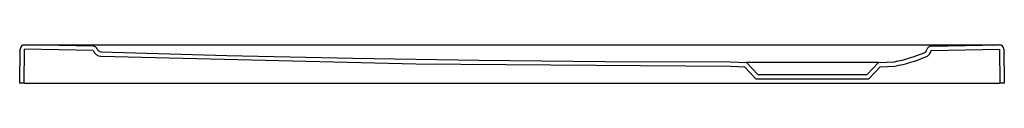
# Model space of a CAD drawing. Header units: millimetres. Extents: x 5151.451 to 5152.352, y 2645.471 to 2645.506.
import ezdxf

# ---------------------------------------------------------------- set-up
doc = ezdxf.new("R2010")
doc.units = ezdxf.units.MM
doc.layers.add('SANINDUSA', color=3, linetype='Continuous')

msp = doc.modelspace()

# ---------------------------------------------------------------- linework, layer by layer
at = {"layer": 'SANINDUSA', "linetype": 'Continuous'}
for p, q in [((5151.45102, 2645.47139), (5151.45156, 2645.50239)), ((5151.45502, 2645.47139), (5151.45556, 2645.50232)), ((5151.51821, 2645.50122), (5151.45556, 2645.50232)), ((5151.51828, 2645.50522), (5151.45563, 2645.50632)), ((5152.28526, 2645.50523), (5152.34763, 2645.50632)), ((5152.28533, 2645.50123), (5152.3477, 2645.50232)), ((5152.3477, 2645.50232), (5152.34824, 2645.47139)), ((5152.3517, 2645.50239), (5152.35224, 2645.47139)), ((5152.10163, 2645.48687), (5152.11453, 2645.48642)), ((5152.10164, 2645.49088), (5152.11632, 2645.49036)), ((5152.11453, 2645.48642), (5152.1249, 2645.47536)), ((5152.11632, 2645.49036), (5152.12663, 2645.47936)), ((5152.22663, 2645.47936), (5152.23694, 2645.49036)), ((5152.22836, 2645.47536), (5152.23873, 2645.48642)), ((5152.23694, 2645.49036), (5152.25163, 2645.49088)), ((5152.23873, 2645.48642), (5152.25209, 2645.48689)), ((5152.1249, 2645.47536), (5152.22836, 2645.47536)), ((5152.12663, 2645.47936), (5152.22663, 2645.47936)), ((5151.45502, 2645.47139), (5151.45102, 2645.47139)), ((5152.35224, 2645.47139), (5152.34824, 2645.47139))]:
    msp.add_line(p, q, dxfattribs=at)
at = {"layer": 'SANINDUSA'}
for p, q in [((5151.4556, 2645.50636), (5151.46436, 2645.50632)), ((5151.46436, 2645.50632), (5152.3389, 2645.50632)), ((5152.3389, 2645.50632), (5152.34767, 2645.50636)), ((5152.23694, 2645.49036), (5152.11632, 2645.49036)), ((5151.45502, 2645.47139), (5152.34824, 2645.47139))]:
    msp.add_line(p, q, dxfattribs=at)
at = {"layer": 'SANINDUSA', "linetype": 'Continuous'}
for points in [[(5151.52544, 2645.49605), (5151.8136, 2645.48916), (5152.10163, 2645.48688)], [(5151.52557, 2645.50005), (5151.64068, 2645.49675), (5151.75591, 2645.49418), (5151.87119, 2645.49234), (5151.98652, 2645.49124), (5152.10163, 2645.49088)]]:
    msp.add_lwpolyline(points, dxfattribs=at)
at = {"layer": 'SANINDUSA'}
for centre, start, end in [((5151.45556, 2645.50236), 89.49884, 178.99892), ((5152.3477, 2645.50236), 1.00108, 90.50116)]:
    msp.add_arc(centre, 0.004, start, end, dxfattribs=at)
at = {"layer": 'SANINDUSA', "linetype": 'Continuous'}
for centre, radius, start, end in [((5151.45556, 2645.50232), 0.004, 89, 179), ((5151.52569, 2645.50405), 0.008, 200.65225, 268.17487), ((5151.51821, 2645.50122), 0.004, 20.65225, 89), ((5151.52569, 2645.50405), 0.004, 200.65261, 268.17487), ((5152.27751, 2645.5029), 0.004, 292.05048, 347.97483), ((5152.27751, 2645.5029), 0.008, 292.05048, 347.97483), ((5152.28533, 2645.50123), 0.004, 91, 167.97483), ((5152.3477, 2645.50232), 0.004, 1, 91), ((5152.22191, 2645.63802), 0.15012, 281.41844, 292.35612), ((5152.22197, 2645.63782), 0.15391, 281.28475, 292.35441)]:
    msp.add_arc(centre, radius, start, end, dxfattribs=at)

doc.saveas('drawing.dxf')
